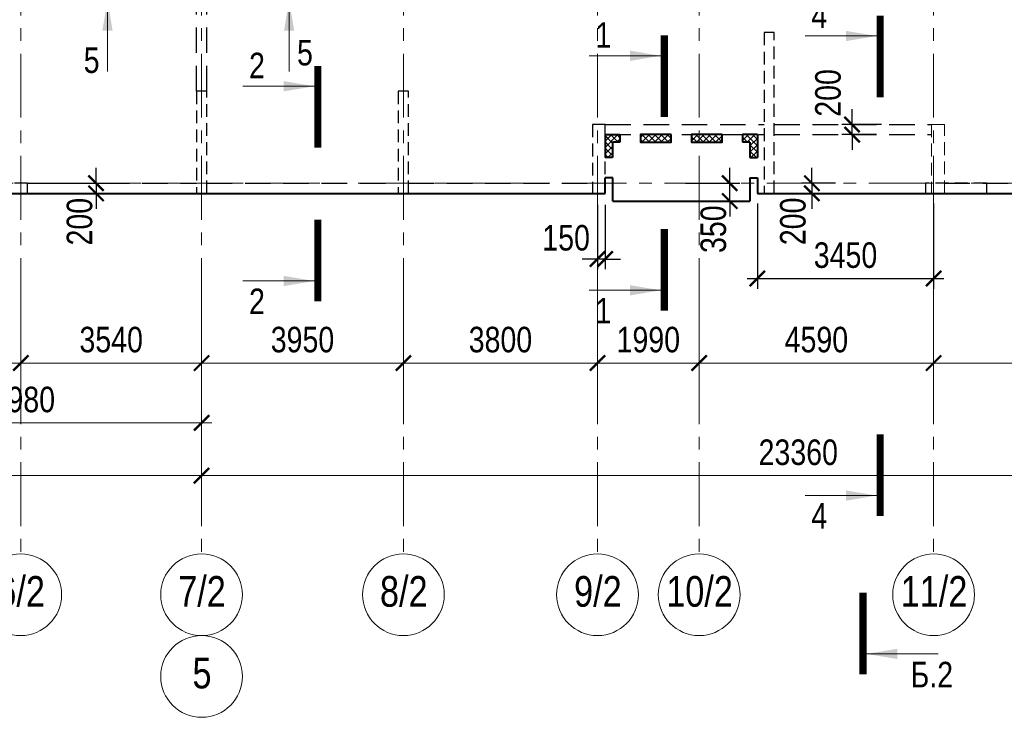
# Model space of a CAD drawing. Header units: inches. Extents: x -8638239 to -8523853, y 3840912 to 4564380.
# Tile 25 of 106: x -8584043 to -8564768, y 4024194 to 4037853. Entities that reach past the tile are written whole.
import ezdxf
from ezdxf.enums import TextEntityAlignment as Align

# ---------------------------------------------------------------- set-up
doc = ezdxf.new("R2010")
doc.units = ezdxf.units.IN
doc.header["$LTSCALE"] = 1000
doc.header["$MEASUREMENT"] = 0
doc.linetypes.add('CENTER', pattern=[2, 1.25, -0.25, 0.25, -0.25])
doc.linetypes.add('HIDDEN', pattern=[0.375, 0.25, -0.125])
for name, color, linetype, lineweight in [('СК-040-С(тены)', 12, 'HIDDEN', 25), ('СК-043-С-ПИЛОНЫ', 5, 'HIDDEN', 25), ('СК-050-П(литы перекрытия)', 3, 'Continuous', 40), ('СК-052-П-БАЛКИ', 1, 'HIDDEN', 30), ('СК-100-О(си)', 7, 'CENTER', 15), ('СК-100-О(си)_имя', 7, 'CENTER', 15), ('СК-110-О-РАЗМЕРЫ', 7, 'Continuous', 15), ('СК-300-Р(азмеры)', 7, 'Continuous', 20), ('СК-400-Т(екст)', 7, 'Continuous', 20), ('СК-500-С(ечения)', 5, 'Continuous', 40), ('СК-600-Ш(триховка)', 250, 'Continuous', 13)]:
    doc.layers.add(name, color=color, linetype=linetype, lineweight=lineweight)
doc.styles.add('ARIAL_annotative', font='arial.ttf', dxfattribs={"width": 0.8, "height": 2.5})
doc.styles.add('RUSS', font='arial.ttf', dxfattribs={"width": 0.8})
doc.dimstyles.new('100-200', dxfattribs={"dimscale": 0, "dimtxt": 500, "dimasz": 300, "dimexe": 200, "dimexo": 200, "dimgap": 200, "dimtad": 1, "dimdec": 0, "dimzin": 0, "dimdsep": 46, "dimtxsty": 'RUSS', "dimblk": 'ARCHTICK', "dimcen": 0.096, "dimdle": 200, "dimclrd": 7, "dimclre": 7, "dimclrt": 256, "dimadec": 0, "dimazin": 0, "dimtfac": 1, "dimtdec": 0, "dimtmove": 2, "dimatfit": 3, "dimldrblk": 'OBLIQUE', "dimfxl": 1, "dimtolj": 1, "dimtzin": 0, "dimarcsym": 0})
pattern_1 = [(45, (-8602652.07, 4034651.85), (-61.87184, 61.87184), []), (135, (-8602652.07, 4034651.85), (-61.87184, -61.87184), [])]

# ---------------------------------------------------------------- blocks, each defined once
blk = doc.blocks.new('_ArchTick')
at = {"color": 0, "linetype": 'ByBlock', "const_width": 0.15}
blk.add_lwpolyline([(-0.5, -0.5), (0.5, 0.5)], dxfattribs=at)
blk = doc.blocks.new('*D326')
at = {"layer": 'Defpoints', "color": 0, "transparency": 16777216}
for p in [(-28730, -2470), (-25290, -2470), (-25290, -3521)]:
    blk.add_point(p, dxfattribs=at)
at = {"layer": 'СК-110-О-РАЗМЕРЫ', "color": 7, "lineweight": -2, "transparency": 16777216}
for p, q in [((-28730, -2670), (-28730, -3721)), ((-25290, -2670), (-25290, -3721)), ((-28930, -3521), (-25090, -3521))]:
    blk.add_line(p, q, dxfattribs=at)
at = {"layer": 'СК-110-О-РАЗМЕРЫ', "color": 7, "lineweight": -2, "transparency": 16777216, "xscale": 300, "yscale": 300, "zscale": 300, "rotation": 180}
blk.add_blockref('_ArchTick', (-28730, -3521), dxfattribs=at)
at = {"layer": 'СК-110-О-РАЗМЕРЫ', "color": 7, "lineweight": -2, "transparency": 16777216, "xscale": 300, "yscale": 300, "zscale": 300}
blk.add_blockref('_ArchTick', (-25290, -3521), dxfattribs=at)
at = {"layer": 'СК-110-О-РАЗМЕРЫ', "transparency": 16777216, "insert": (-27010, -3065), "char_height": 500, "attachment_point": 5, "style": 'RUSS'}
blk.add_mtext('\\A1;3440', dxfattribs=at)
blk = doc.blocks.new('_Oblique')
at = {"color": 0, "linetype": 'ByBlock', "lineweight": -2}
blk.add_line((-0.5, -0.5), (0.5, 0.5), dxfattribs=at)
blk = doc.blocks.new('*D327')
at = {"layer": 'Defpoints', "color": 0, "transparency": 16777216}
for p in [(-25290, -2470), (-21750, -2470), (-25290, -3521)]:
    blk.add_point(p, dxfattribs=at)
at = {"layer": 'СК-110-О-РАЗМЕРЫ', "color": 7, "lineweight": -2, "transparency": 16777216}
for p, q in [((-25290, -2670), (-25290, -3721)), ((-21750, -2670), (-21750, -3721)), ((-21550, -3521), (-25490, -3521))]:
    blk.add_line(p, q, dxfattribs=at)
at = {"layer": 'СК-110-О-РАЗМЕРЫ', "color": 7, "lineweight": -2, "transparency": 16777216, "xscale": 300, "yscale": 300, "zscale": 300, "rotation": 180}
blk.add_blockref('_ArchTick', (-25290, -3521), dxfattribs=at)
at = {"layer": 'СК-110-О-РАЗМЕРЫ', "color": 7, "lineweight": -2, "transparency": 16777216, "xscale": 300, "yscale": 300, "zscale": 300}
blk.add_blockref('_ArchTick', (-21750, -3521), dxfattribs=at)
at = {"layer": 'СК-110-О-РАЗМЕРЫ', "transparency": 16777216, "insert": (-23520, -3065), "char_height": 500, "attachment_point": 5, "style": 'RUSS'}
blk.add_mtext('\\A1;3540', dxfattribs=at)
blk = doc.blocks.new('*D328')
at = {"layer": 'Defpoints', "color": 0, "transparency": 16777216}
for p in [(-28730, -2949), (-21750, -2949), (-21750, -4693)]:
    blk.add_point(p, dxfattribs=at)
at = {"layer": 'СК-300-Р(азмеры)', "color": 7, "lineweight": -2, "transparency": 16777216}
for p, q in [((-28730, -3149), (-28730, -4893)), ((-21750, -3149), (-21750, -4893)), ((-28930, -4693), (-21550, -4693))]:
    blk.add_line(p, q, dxfattribs=at)
at = {"layer": 'СК-300-Р(азмеры)', "color": 7, "lineweight": -2, "transparency": 16777216, "xscale": 300, "yscale": 300, "zscale": 300, "rotation": 180}
blk.add_blockref('_ArchTick', (-28730, -4693), dxfattribs=at)
at = {"layer": 'СК-300-Р(азмеры)', "color": 7, "lineweight": -2, "transparency": 16777216, "xscale": 300, "yscale": 300, "zscale": 300}
blk.add_blockref('_ArchTick', (-21750, -4693), dxfattribs=at)
at = {"layer": 'СК-300-Р(азмеры)', "transparency": 16777216, "insert": (-25240, -4238), "char_height": 500, "attachment_point": 5, "style": 'RUSS'}
blk.add_mtext('\\A1;6980', dxfattribs=at)
blk = doc.blocks.new('*D329')
at = {"layer": 'Defpoints', "color": 0, "transparency": 16777216}
for p in [(-21750, -2470), (-17800, -2470), (-17800, -3521)]:
    blk.add_point(p, dxfattribs=at)
at = {"layer": 'СК-110-О-РАЗМЕРЫ', "color": 7, "lineweight": -2, "transparency": 16777216}
for p, q in [((-21750, -2670), (-21750, -3721)), ((-17800, -2670), (-17800, -3721)), ((-21950, -3521), (-17600, -3521))]:
    blk.add_line(p, q, dxfattribs=at)
at = {"layer": 'СК-110-О-РАЗМЕРЫ', "color": 7, "lineweight": -2, "transparency": 16777216, "xscale": 300, "yscale": 300, "zscale": 300, "rotation": 180}
blk.add_blockref('_ArchTick', (-21750, -3521), dxfattribs=at)
at = {"layer": 'СК-110-О-РАЗМЕРЫ', "color": 7, "lineweight": -2, "transparency": 16777216, "xscale": 300, "yscale": 300, "zscale": 300}
blk.add_blockref('_ArchTick', (-17800, -3521), dxfattribs=at)
at = {"layer": 'СК-110-О-РАЗМЕРЫ', "transparency": 16777216, "insert": (-19775, -3065), "char_height": 500, "attachment_point": 5, "style": 'RUSS'}
blk.add_mtext('\\A1;3950', dxfattribs=at)
blk = doc.blocks.new('*D330')
at = {"layer": 'Defpoints', "color": 0, "transparency": 16777216}
for p in [(-17800, -2470), (-14000, -2470), (-17800, -3521)]:
    blk.add_point(p, dxfattribs=at)
at = {"layer": 'СК-110-О-РАЗМЕРЫ', "color": 7, "lineweight": -2, "transparency": 16777216}
for p, q in [((-17800, -2670), (-17800, -3721)), ((-14000, -2670), (-14000, -3721)), ((-13800, -3521), (-18000, -3521))]:
    blk.add_line(p, q, dxfattribs=at)
at = {"layer": 'СК-110-О-РАЗМЕРЫ', "color": 7, "lineweight": -2, "transparency": 16777216, "xscale": 300, "yscale": 300, "zscale": 300, "rotation": 180}
blk.add_blockref('_ArchTick', (-17800, -3521), dxfattribs=at)
at = {"layer": 'СК-110-О-РАЗМЕРЫ', "color": 7, "lineweight": -2, "transparency": 16777216, "xscale": 300, "yscale": 300, "zscale": 300}
blk.add_blockref('_ArchTick', (-14000, -3521), dxfattribs=at)
at = {"layer": 'СК-110-О-РАЗМЕРЫ', "transparency": 16777216, "insert": (-15900, -3065), "char_height": 500, "attachment_point": 5, "style": 'RUSS'}
blk.add_mtext('\\A1;3800', dxfattribs=at)
blk = doc.blocks.new('*D331')
at = {"layer": 'Defpoints', "color": 0, "transparency": 16777216}
for p in [(-14000, -2470), (-12010, -2470), (-12010, -3521)]:
    blk.add_point(p, dxfattribs=at)
at = {"layer": 'СК-110-О-РАЗМЕРЫ', "color": 7, "lineweight": -2, "transparency": 16777216}
for p, q in [((-14000, -2670), (-14000, -3721)), ((-12010, -2670), (-12010, -3721)), ((-14200, -3521), (-11810, -3521))]:
    blk.add_line(p, q, dxfattribs=at)
at = {"layer": 'СК-110-О-РАЗМЕРЫ', "color": 7, "lineweight": -2, "transparency": 16777216, "xscale": 300, "yscale": 300, "zscale": 300, "rotation": 180}
blk.add_blockref('_ArchTick', (-14000, -3521), dxfattribs=at)
at = {"layer": 'СК-110-О-РАЗМЕРЫ', "color": 7, "lineweight": -2, "transparency": 16777216, "xscale": 300, "yscale": 300, "zscale": 300}
blk.add_blockref('_ArchTick', (-12010, -3521), dxfattribs=at)
at = {"layer": 'СК-110-О-РАЗМЕРЫ', "transparency": 16777216, "insert": (-13005, -3065), "char_height": 500, "attachment_point": 5, "style": 'RUSS'}
blk.add_mtext('\\A1;1990', dxfattribs=at)
blk = doc.blocks.new('*D332')
at = {"layer": 'Defpoints', "color": 0, "transparency": 16777216}
for p in [(-12010, -2470), (-7420, -2470), (-12010, -3521)]:
    blk.add_point(p, dxfattribs=at)
at = {"layer": 'СК-110-О-РАЗМЕРЫ', "color": 7, "lineweight": -2, "transparency": 16777216}
for p, q in [((-12010, -2670), (-12010, -3721)), ((-7420, -2670), (-7420, -3721)), ((-7220, -3521), (-12210, -3521))]:
    blk.add_line(p, q, dxfattribs=at)
at = {"layer": 'СК-110-О-РАЗМЕРЫ', "color": 7, "lineweight": -2, "transparency": 16777216, "xscale": 300, "yscale": 300, "zscale": 300, "rotation": 180}
blk.add_blockref('_ArchTick', (-12010, -3521), dxfattribs=at)
at = {"layer": 'СК-110-О-РАЗМЕРЫ', "color": 7, "lineweight": -2, "transparency": 16777216, "xscale": 300, "yscale": 300, "zscale": 300}
blk.add_blockref('_ArchTick', (-7420, -3521), dxfattribs=at)
at = {"layer": 'СК-110-О-РАЗМЕРЫ', "transparency": 16777216, "insert": (-9715, -3065), "char_height": 500, "attachment_point": 5, "style": 'RUSS'}
blk.add_mtext('\\A1;4590', dxfattribs=at)
blk = doc.blocks.new('*D333')
at = {"layer": 'Defpoints', "color": 0, "transparency": 16777216}
for p in [(-7420, -2470), (-3130, -2470), (-3130, -3521)]:
    blk.add_point(p, dxfattribs=at)
at = {"layer": 'СК-110-О-РАЗМЕРЫ', "color": 7, "lineweight": -2, "transparency": 16777216}
for p, q in [((-7420, -2670), (-7420, -3721)), ((-3130, -2670), (-3130, -3721)), ((-7620, -3521), (-2930, -3521))]:
    blk.add_line(p, q, dxfattribs=at)
at = {"layer": 'СК-110-О-РАЗМЕРЫ', "color": 7, "lineweight": -2, "transparency": 16777216, "xscale": 300, "yscale": 300, "zscale": 300, "rotation": 180}
blk.add_blockref('_ArchTick', (-7420, -3521), dxfattribs=at)
at = {"layer": 'СК-110-О-РАЗМЕРЫ', "color": 7, "lineweight": -2, "transparency": 16777216, "xscale": 300, "yscale": 300, "zscale": 300}
blk.add_blockref('_ArchTick', (-3130, -3521), dxfattribs=at)
at = {"layer": 'СК-110-О-РАЗМЕРЫ', "transparency": 16777216, "insert": (-5275, -3065), "char_height": 500, "attachment_point": 5, "style": 'RUSS'}
blk.add_mtext('\\A1;4290', dxfattribs=at)
blk = doc.blocks.new('*D320')
at = {"layer": 'Defpoints', "color": 0, "transparency": 16777216}
for p in [(-43920, -3521), (-21750, -3521), (-21750, -5726)]:
    blk.add_point(p, dxfattribs=at)
at = {"layer": 'СК-110-О-РАЗМЕРЫ', "color": 7, "lineweight": -2, "transparency": 16777216}
for p, q in [((-43920, -3721), (-43920, -5926)), ((-21750, -3721), (-21750, -5926)), ((-44120, -5726), (-21550, -5726))]:
    blk.add_line(p, q, dxfattribs=at)
at = {"layer": 'СК-110-О-РАЗМЕРЫ', "color": 7, "lineweight": -2, "transparency": 16777216, "xscale": 300, "yscale": 300, "zscale": 300, "rotation": 180}
blk.add_blockref('_ArchTick', (-43920, -5726), dxfattribs=at)
at = {"layer": 'СК-110-О-РАЗМЕРЫ', "color": 7, "lineweight": -2, "transparency": 16777216, "xscale": 300, "yscale": 300, "zscale": 300}
blk.add_blockref('_ArchTick', (-21750, -5726), dxfattribs=at)
at = {"layer": 'СК-110-О-РАЗМЕРЫ', "transparency": 16777216, "insert": (-32835, -5271), "char_height": 500, "attachment_point": 5, "style": 'RUSS'}
blk.add_mtext('\\A1;22170', dxfattribs=at)
blk = doc.blocks.new('*D321')
at = {"layer": 'Defpoints', "color": 0, "transparency": 16777216}
for p in [(-21750, -3521), (1610, -3521), (-21750, -5726)]:
    blk.add_point(p, dxfattribs=at)
at = {"layer": 'СК-110-О-РАЗМЕРЫ', "color": 7, "lineweight": -2, "transparency": 16777216}
for p, q in [((-21750, -3721), (-21750, -5926)), ((1610, -3721), (1610, -5926)), ((1810, -5726), (-21950, -5726))]:
    blk.add_line(p, q, dxfattribs=at)
at = {"layer": 'СК-110-О-РАЗМЕРЫ', "color": 7, "lineweight": -2, "transparency": 16777216, "xscale": 300, "yscale": 300, "zscale": 300, "rotation": 180}
blk.add_blockref('_ArchTick', (-21750, -5726), dxfattribs=at)
at = {"layer": 'СК-110-О-РАЗМЕРЫ', "color": 7, "lineweight": -2, "transparency": 16777216, "xscale": 300, "yscale": 300, "zscale": 300}
blk.add_blockref('_ArchTick', (1610, -5726), dxfattribs=at)
at = {"layer": 'СК-110-О-РАЗМЕРЫ', "transparency": 16777216, "insert": (-10070, -5271), "char_height": 500, "attachment_point": 5, "style": 'RUSS'}
blk.add_mtext('\\A1;23360', dxfattribs=at)
blk = doc.blocks.new('Сечение')
at = {"layer": 'СК-500-С(ечения)', "linetype": 'Continuous', "lineweight": 15, "ltscale": 100}
blk.add_line((-200, -35), (-200, -735), dxfattribs=at)
at = {"layer": 'СК-500-С(ечения)', "linetype": 'Continuous', "ltscale": 100, "const_width": 70}
blk.add_lwpolyline([(-400, 0), (400, 0)], dxfattribs=at)
at = {"layer": 'СК-500-С(ечения)', "linetype": 'Continuous', "ltscale": 100}
blk.add_solid([(-200, -35), (-250.3, -335.5), (-149.7, -335.5)], dxfattribs=at)
blk = doc.blocks.new('*U22')
at = {"layer": 'СК-400-Т(екст)', "ltscale": 100, "yscale": 0.01, "zscale": 0.01, "rotation": 89.99999999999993}
for p, xscale in [((0, -4), -0.01), ((0, -19.063), 0.01)]:
    blk.add_blockref('Сечение', p, dxfattribs=dict(at, xscale=xscale))
at = {"layer": 'СК-500-С(ечения)', "color": 0, "ltscale": 100, "style": 'ARIAL_annotative', "width": 0.8}
blk.add_attdef('НОМЕР_СЕЧЕНИЯ_1_1(НОМЕР_ЛИСТА)', text='', height=2.5, rotation=180, dxfattribs=at).set_placement((6.74, -1.226), align=Align.RIGHT)
blk.add_attdef('НОМЕР_СЕЧЕНИЯ_2_1(НОМЕР_ЛИСТА)', text='', height=2.5, rotation=180, dxfattribs=at).set_placement((6.74, -21.096), align=Align.BOTTOM_LEFT)
blk = doc.blocks.new('*U614')
at = {"layer": 'СК-400-Т(екст)', "ltscale": 100, "yscale": 0.01, "zscale": 0.01, "rotation": 89.99999999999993}
for p, xscale in [((0, -4), -0.01), ((0, -22.957), 0.01)]:
    blk.add_blockref('Сечение', p, dxfattribs=dict(at, xscale=xscale))
at = {"layer": 'СК-500-С(ечения)', "color": 0, "ltscale": 100, "style": 'ARIAL_annotative', "width": 0.8}
blk.add_attdef('НОМЕР_СЕЧЕНИЯ_1_1(НОМЕР_ЛИСТА)', text='', height=2.5, rotation=180, dxfattribs=at).set_placement((6.74, -1.226), align=Align.RIGHT)
blk.add_attdef('НОМЕР_СЕЧЕНИЯ_2_1(НОМЕР_ЛИСТА)', text='', height=2.5, rotation=180, dxfattribs=at).set_placement((6.74, -24.991), align=Align.BOTTOM_LEFT)
blk = doc.blocks.new('*U658')
at = {"layer": 'СК-400-Т(екст)', "ltscale": 100, "yscale": 0.01, "zscale": 0.01, "rotation": 89.99999999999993}
for p, xscale in [((0, -4), -0.01), ((0, -44.991), 0.01)]:
    blk.add_blockref('Сечение', p, dxfattribs=dict(at, xscale=xscale))
at = {"layer": 'СК-500-С(ечения)', "color": 0, "ltscale": 100, "style": 'ARIAL_annotative', "width": 0.8}
blk.add_attdef('НОМЕР_СЕЧЕНИЯ_1_1(НОМЕР_ЛИСТА)', text='', height=2.5, rotation=180, dxfattribs=at).set_placement((6.74, -1.226), align=Align.RIGHT)
blk.add_attdef('НОМЕР_СЕЧЕНИЯ_2_1(НОМЕР_ЛИСТА)', text='', height=2.5, rotation=180, dxfattribs=at).set_placement((6.74, -47.025), align=Align.BOTTOM_LEFT)
blk = doc.blocks.new('*U197')
at = {"layer": 'СК-400-Т(екст)', "ltscale": 100, "yscale": 0.01, "zscale": 0.01}
for p, xscale, rotation in [((0, -4), 0.01, 270.0000000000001), ((0, -17.777), -0.01, 270)]:
    blk.add_blockref('Сечение', p, dxfattribs=dict(at, xscale=xscale, rotation=rotation))
at = {"layer": 'СК-500-С(ечения)', "color": 0, "ltscale": 100, "style": 'ARIAL_annotative', "width": 0.8}
blk.add_attdef('НОМЕР_СЕЧЕНИЯ_1_1(НОМЕР_ЛИСТА)', text='', height=2.5, rotation=270, dxfattribs=at).set_placement((-6.74, -1.226), align=Align.RIGHT)
blk.add_attdef('НОМЕР_СЕЧЕНИЯ_2_1(НОМЕР_ЛИСТА)', text='', height=2.5, rotation=270, dxfattribs=at).set_placement((-7.48, -20.551), align=Align.BOTTOM_LEFT)
blk = doc.blocks.new('A$Cc2edbf5f_20эт')
at = {"layer": 'СК-040-С(тены)'}
blk.add_lwpolyline([(33180, 2950), (33180, -199), (33380, -199), (33380, 2950), (33180, 2950)], dxfattribs=at)
for points in [[(18760, 0), (17560, 0), (17560, -200), (18760, -200)], [(36340, -199), (37540, -199), (37540, 1), (36340, 1)]]:
    blk.add_lwpolyline(points, close=True, dxfattribs=at)
at = {"layer": 'СК-043-С-ПИЛОНЫ'}
for points in [[(22070, 1800), (22070, -200), (22270, -200), (22270, 1800), (22070, 1800)], [(26020, 1800), (26020, -200), (26220, -200), (26220, 1800), (26020, 1800)], [(29820, 1150), (29820, -200), (30070, -200), (30070, 1150), (29820, 1150)]]:
    blk.add_lwpolyline(points, dxfattribs=at)
blk = doc.blocks.new('A$Cb27279a9')
at = {"layer": 'СК-050-П(литы перекрытия)'}
blk.add_blockref('A$Cc2edbf5f_20эт', (0, -17600), dxfattribs=at)
blk = doc.blocks.new('*D620')
at = {"layer": 'Defpoints', "color": 0, "transparency": 16777216}
for p in [(-8567876, 4034652), (-8568536, 4034452), (-8567876, 4034452)]:
    blk.add_point(p, dxfattribs=at)
at = {"layer": 'СК-110-О-РАЗМЕРЫ', "color": 7, "lineweight": -2, "transparency": 16777216}
for p, q in [((-8568536, 4034652), (-8568536, 4034952)), ((-8568076, 4034652), (-8568736, 4034652)), ((-8568536, 4034652), (-8568536, 4034452)), ((-8568076, 4034452), (-8568736, 4034452)), ((-8568536, 4034452), (-8568536, 4034152))]:
    blk.add_line(p, q, dxfattribs=at)
at = {"layer": 'СК-110-О-РАЗМЕРЫ', "color": 7, "lineweight": -2, "transparency": 16777216, "xscale": 300, "yscale": 300, "zscale": 300}
for p, rotation in [((-8568536, 4034652), 270), ((-8568536, 4034452), 90)]:
    blk.add_blockref('_ArchTick', p, dxfattribs=dict(at, rotation=rotation))
at = {"layer": 'СК-110-О-РАЗМЕРЫ', "transparency": 16777216, "insert": (-8568905, 4033904), "char_height": 500, "attachment_point": 5, "rotation": 90, "style": 'RUSS'}
blk.add_mtext('\\A1;200', dxfattribs=at)
blk = doc.blocks.new('*D621')
at = {"layer": 'Defpoints', "color": 0, "transparency": 16777216}
for p in [(-8583770, 4034652), (-8583770, 4034452), (-8582547, 4034452)]:
    blk.add_point(p, dxfattribs=at)
at = {"layer": 'СК-110-О-РАЗМЕРЫ', "color": 7, "lineweight": -2, "transparency": 16777216}
for p, q in [((-8582547, 4034652), (-8582547, 4034952)), ((-8583570, 4034652), (-8582347, 4034652)), ((-8582547, 4034652), (-8582547, 4034452)), ((-8583570, 4034452), (-8582347, 4034452)), ((-8582547, 4034452), (-8582547, 4034152))]:
    blk.add_line(p, q, dxfattribs=at)
at = {"layer": 'СК-110-О-РАЗМЕРЫ', "color": 7, "lineweight": -2, "transparency": 16777216, "xscale": 300, "yscale": 300, "zscale": 300}
for p, rotation in [((-8582547, 4034652), 270), ((-8582547, 4034452), 90)]:
    blk.add_blockref('_ArchTick', p, dxfattribs=dict(at, rotation=rotation))
at = {"layer": 'СК-110-О-РАЗМЕРЫ', "transparency": 16777216, "insert": (-8582869, 4033898), "char_height": 500, "attachment_point": 5, "rotation": 90, "style": 'RUSS'}
blk.add_mtext('\\A1;200', dxfattribs=at)
blk = doc.blocks.new('*D646')
at = {"layer": 'Defpoints', "color": 0, "transparency": 16777216}
for p in [(-8572732, 4034430), (-8572582, 4034430), (-8572732, 4033166)]:
    blk.add_point(p, dxfattribs=at)
at = {"layer": 'СК-110-О-РАЗМЕРЫ', "color": 7, "lineweight": -2, "transparency": 16777216}
for p, q in [((-8572732, 4034230), (-8572732, 4032966)), ((-8572582, 4034230), (-8572582, 4032966)), ((-8572732, 4033166), (-8573032, 4033166)), ((-8572582, 4033166), (-8572732, 4033166)), ((-8572582, 4033166), (-8572282, 4033166))]:
    blk.add_line(p, q, dxfattribs=at)
at = {"layer": 'СК-110-О-РАЗМЕРЫ', "color": 7, "lineweight": -2, "transparency": 16777216, "xscale": 300, "yscale": 300, "zscale": 300}
blk.add_blockref('_ArchTick', (-8572732, 4033166), dxfattribs=at)
at = {"layer": 'СК-110-О-РАЗМЕРЫ', "color": 7, "lineweight": -2, "transparency": 16777216, "xscale": 300, "yscale": 300, "zscale": 300, "rotation": 180}
blk.add_blockref('_ArchTick', (-8572582, 4033166), dxfattribs=at)
at = {"layer": 'СК-110-О-РАЗМЕРЫ', "transparency": 16777216, "insert": (-8573346, 4033580), "char_height": 500, "attachment_point": 5, "style": 'RUSS'}
blk.add_mtext('\\A1;150', dxfattribs=at)
blk = doc.blocks.new('*D647')
at = {"layer": 'Defpoints', "color": 0, "transparency": 16777216}
for p in [(-8571210, 4034652), (-8570144, 4034652), (-8571210, 4034302)]:
    blk.add_point(p, dxfattribs=at)
at = {"layer": 'СК-110-О-РАЗМЕРЫ', "color": 7, "lineweight": -2, "transparency": 16777216}
for p, q in [((-8570144, 4034652), (-8570144, 4034952)), ((-8571010, 4034652), (-8569944, 4034652)), ((-8570144, 4034302), (-8570144, 4034652)), ((-8571010, 4034302), (-8569944, 4034302)), ((-8570144, 4034302), (-8570144, 4034002))]:
    blk.add_line(p, q, dxfattribs=at)
at = {"layer": 'СК-110-О-РАЗМЕРЫ', "color": 7, "lineweight": -2, "transparency": 16777216, "xscale": 300, "yscale": 300, "zscale": 300}
for p, rotation in [((-8570144, 4034652), 270), ((-8570144, 4034302), 90)]:
    blk.add_blockref('_ArchTick', p, dxfattribs=dict(at, rotation=rotation))
at = {"layer": 'СК-110-О-РАЗМЕРЫ', "transparency": 16777216, "insert": (-8570462, 4033751), "char_height": 500, "attachment_point": 5, "rotation": 90, "style": 'RUSS'}
blk.add_mtext('\\A1;350', dxfattribs=at)
blk = doc.blocks.new('*D657')
at = {"layer": 'Defpoints', "color": 0, "transparency": 16777216}
for p in [(-8569602, 4034452), (-8566152, 4034452), (-8566152, 4032785)]:
    blk.add_point(p, dxfattribs=at)
at = {"layer": 'СК-110-О-РАЗМЕРЫ', "color": 7, "lineweight": -2, "transparency": 16777216}
for p, q in [((-8569602, 4034252), (-8569602, 4032585)), ((-8566152, 4034252), (-8566152, 4032585)), ((-8569802, 4032785), (-8565952, 4032785))]:
    blk.add_line(p, q, dxfattribs=at)
at = {"layer": 'СК-110-О-РАЗМЕРЫ', "color": 7, "lineweight": -2, "transparency": 16777216, "xscale": 300, "yscale": 300, "zscale": 300, "rotation": 180}
blk.add_blockref('_ArchTick', (-8569602, 4032785), dxfattribs=at)
at = {"layer": 'СК-110-О-РАЗМЕРЫ', "color": 7, "lineweight": -2, "transparency": 16777216, "xscale": 300, "yscale": 300, "zscale": 300}
blk.add_blockref('_ArchTick', (-8566152, 4032785), dxfattribs=at)
at = {"layer": 'СК-110-О-РАЗМЕРЫ', "transparency": 16777216, "insert": (-8567877, 4033240), "char_height": 500, "attachment_point": 5, "style": 'RUSS'}
blk.add_mtext('\\A1;3450', dxfattribs=at)
blk = doc.blocks.new('*D690')
at = {"layer": 'Defpoints', "color": 0, "transparency": 16777216}
for p in [(-8567749, 4035802), (-8566974, 4035802), (-8567073, 4035602)]:
    blk.add_point(p, dxfattribs=at)
at = {"layer": 'СК-110-О-РАЗМЕРЫ', "color": 7, "lineweight": -2, "transparency": 16777216}
for p, q in [((-8567749, 4035802), (-8567749, 4036102)), ((-8567174, 4035802), (-8567949, 4035802)), ((-8567749, 4035602), (-8567749, 4035802)), ((-8567273, 4035602), (-8567949, 4035602)), ((-8567749, 4035602), (-8567749, 4035302))]:
    blk.add_line(p, q, dxfattribs=at)
at = {"layer": 'СК-110-О-РАЗМЕРЫ', "color": 7, "lineweight": -2, "transparency": 16777216, "xscale": 300, "yscale": 300, "zscale": 300}
for p, rotation in [((-8567749, 4035802), 270), ((-8567749, 4035602), 90)]:
    blk.add_blockref('_ArchTick', p, dxfattribs=dict(at, rotation=rotation))
at = {"layer": 'СК-110-О-РАЗМЕРЫ', "transparency": 16777216, "insert": (-8568218, 4036419), "char_height": 500, "attachment_point": 5, "rotation": 90, "style": 'RUSS'}
blk.add_mtext('\\A1;200', dxfattribs=at)
blk = doc.blocks.new('*U727')
at = {"layer": 'СК-400-Т(екст)', "ltscale": 100, "xscale": -0.01, "yscale": 0.01, "zscale": 0.01, "rotation": 89.99999999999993}
blk.add_blockref('Сечение', (0, -4), dxfattribs=at)
at = {"layer": 'СК-500-С(ечения)', "color": 0, "ltscale": 100, "style": 'ARIAL_annotative', "width": 0.8}
blk.add_attdef('НОМЕР_СЕЧЕНИЯ_1_1(НОМЕР_ЛИСТА)', text='', height=2.5, rotation=180, dxfattribs=at).set_placement((6.74, -1.226), align=Align.RIGHT)
blk.add_attdef('НОМЕР_СЕЧЕНИЯ_2_1(НОМЕР_ЛИСТА)', text='', height=2.5, rotation=180, dxfattribs=at).set_placement((6.74, -156.005), align=Align.BOTTOM_LEFT)
blk = doc.blocks.new('оси')
at = {"layer": 'СК-100-О(си)'}
for p, q in [((-25290.2, 18534.9), (-25290.2, -7257.5)), ((-21750, 18534.9), (-21750, -7257.5)), ((-17800, 18534.9), (-17800, -7257.5)), ((-14000, 18534.9), (-14000, -7257.5)), ((-12010, 18534.9), (-12010, -7257.5)), ((-7420, 18534.9), (-7420, -7257.5)), ((-46685.3, 0), (5846.2, 0))]:
    blk.add_line(p, q, dxfattribs=at)
at = {"layer": 'СК-100-О(си)', "linetype": 'Continuous'}
for centre in [(-25290.2, -8057.5), (-21750, -8057.5), (-17800, -8057.5), (-14000, -8057.5), (-12010, -8057.5), (-7420, -8057.5), (-21750, -9657.5)]:
    blk.add_circle(centre, 800, dxfattribs=at)
at = {"layer": 'СК-100-О(си)_имя', "style": 'RUSS', "width": 0.8}
for s, p in [('6/2', (-25282.4, -7991.8)), ('7/2', (-21742.2, -7991.8)), ('8/2', (-17792.2, -7991.8)), ('9/2', (-13992.2, -7991.8)), ('10/2', (-12002.2, -7991.8)), ('11/2', (-7412.2, -7991.8)), ('5', (-21742.2, -9591.8))]:
    blk.add_text(s, height=600, dxfattribs=at).set_placement(p, align=Align.MIDDLE_CENTER)
at = {"layer": 'СК-110-О-РАЗМЕРЫ'}
for base, p1, p2, picture, middle in [((-25290.2, -3520.6), (-28729.8, -2469.7), (-25290.2, -2469.7), '*D326', (-27010, -3065.1)), ((-17800, -3520.6), (-21750, -2469.7), (-17800, -2469.7), '*D329', (-19775, -3065.1)), ((-12010, -3520.6), (-14000, -2469.7), (-12010, -2469.7), '*D331', (-13005, -3065.3)), ((-3130, -3520.6), (-7420, -2469.7), (-3130, -2469.7), '*D333', (-5275, -3065.3)), ((-21750, -5726.1), (-43920.2, -3520.6), (-21750, -3520.6), '*D320', (-32835.1, -5270.8))]:
    dim = blk.add_linear_dim(base=base, p1=p1, p2=p2, dimstyle='100-200', override={"dimscale": 1}, dxfattribs=at)
    dim.commit()
    dim.dimension.update_dxf_attribs({"geometry": picture, "text_midpoint": middle})
for base, p1, p2, picture, middle in [((-25290.2, -3520.6), (-21750, -2469.7), (-25290.2, -2469.7), '*D327', (-23520.1, -3065.1)), ((-17800, -3520.6), (-14000, -2469.7), (-17800, -2469.7), '*D330', (-15900, -3065.1)), ((-12010, -3520.6), (-7420, -2469.7), (-12010, -2469.7), '*D332', (-9715, -3065.3)), ((-21750, -5726.1), (1610, -3520.6), (-21750, -3520.6), '*D321', (-10070, -5270.7))]:
    dim = blk.add_linear_dim(base=base, p1=p1, p2=p2, angle=180, dimstyle='100-200', override={"dimscale": 1}, dxfattribs=at)
    dim.commit()
    dim.dimension.update_dxf_attribs({"geometry": picture, "text_midpoint": middle})
at = {"layer": 'СК-300-Р(азмеры)'}
dim = blk.add_linear_dim(base=(-21750, -4693), p1=(-28729.8, -2949.5), p2=(-21750, -2949.5), dimstyle='100-200', override={"dimscale": 1}, dxfattribs=at)
dim.commit()
dim.dimension.update_dxf_attribs({"geometry": '*D328', "text_midpoint": (-25239.9, -4237.7)})
blk = doc.blocks.new('A$C858fb3ef')
at = {"layer": 'СК-300-Р(азмеры)'}
blk.add_blockref('оси', (0, 0), dxfattribs=at)
blk = doc.blocks.new('A$C573b34c5')
blk.add_blockref('A$C858fb3ef', (0, 0))

msp = doc.modelspace()

# ---------------------------------------------------------------- hatches: boundary and pattern name
at = {"layer": 'СК-600-Ш(триховка)'}
h = msp.add_hatch(dxfattribs=at)
h.set_pattern_fill('ANSI37', color=256, scale=700)
h.set_pattern_definition([(45, (22090.17, -504255.936), (-61.87184335, 61.87184335), []), (135, (22090.17, -504255.936), (-61.87184335, -61.87184335), [])])
edge = h.paths.add_edge_path()
edge.add_line((-8572437.1, 4035452.1), (-8572292.1, 4035452.1))
edge.add_arc((-8571480.9, 4035488.4), 812, 171.96544, 182.5595, ccw=False)
edge.add_line((-8572284.9, 4035601.9), (-8572582, 4035601.8))
edge.add_line((-8572582, 4035601.8), (-8572582, 4035156.2))
edge.add_line((-8572582, 4035156.2), (-8572437.1, 4035156.2))
edge.add_line((-8572437.1, 4035156.2), (-8572437.1, 4035452.1))
edge = h.paths.add_edge_path()
edge.add_line((-8572292.1, 4035601.9), (-8572284.9, 4035601.9))
edge.add_arc((-8571480.9, 4035488.4), 812, 171.96544, 182.5595)
edge.add_line((-8572292.1, 4035452.1), (-8572292.1, 4035452.1))
edge.add_line((-8572292.1, 4035452.1), (-8572292.1, 4035601.9))
h = msp.add_hatch(dxfattribs=at)
h.set_pattern_fill('ANSI37', color=256, scale=700)
h.set_pattern_definition([(45, (21840.13, -504255.94), (-61.87184335, 61.87184335), []), (135, (21840.13, -504255.94), (-61.87184335, -61.87184335), [])])
h.paths.add_polyline_path([(-8571292.1, 4035601.9), (-8571892.1, 4035601.9), (-8571892.1, 4035452), (-8571292.1, 4035452)])
h = msp.add_hatch(dxfattribs=at)
h.set_pattern_fill('ANSI37', color=256, scale=700)
h.set_pattern_definition(pattern_1)
h.paths.add_polyline_path([(-8570292.1, 4035602), (-8570741.8, 4035601.9), (-8570741.8, 4035452), (-8570292.1, 4035452)])
h.paths.add_polyline_path([(-8570741.8, 4035601.9), (-8570892.1, 4035601.9), (-8570892.1, 4035452), (-8570741.8, 4035452)])
h = msp.add_hatch(dxfattribs=at)
h.set_pattern_fill('ANSI37', color=256, scale=700)
h.set_pattern_definition(pattern_1)
h.paths.add_polyline_path([(-8569601.9, 4035602), (-8569892.1, 4035602), (-8569892.1, 4035452), (-8569746.8, 4035452), (-8569746.8, 4035156.1), (-8569601.9, 4035156.1)])

# ---------------------------------------------------------------- linework, layer by layer
at = {"layer": 'СК-043-С-ПИЛОНЫ', "color": 1, "linetype": 'HIDDEN', "lineweight": 20}
msp.add_lwpolyline([(-8566191.9, 4034452.2), (-8565941.9, 4034452.2), (-8565941.9, 4035802.2), (-8566191.9, 4035802.2)], close=True, dxfattribs=at)
at = {"layer": 'СК-050-П(литы перекрытия)'}
for p, q in [((-8572582, 4035602.1), (-8572292.1, 4035602.1)), ((-8572582, 4035601.8), (-8572582, 4035156.2)), ((-8572292.1, 4035452.1), (-8572437.1, 4035452.1)), ((-8572437.1, 4035452.1), (-8572437.1, 4035156.2)), ((-8572292.1, 4035602.1), (-8572292.1, 4035452.1)), ((-8569601.9, 4035602), (-8569892.1, 4035602)), ((-8569892.1, 4035602), (-8569892.1, 4035452)), ((-8569746.8, 4035452), (-8569892.1, 4035452)), ((-8569746.8, 4035452), (-8569746.8, 4035156.1)), ((-8569601.9, 4035602), (-8569601.9, 4035156.1)), ((-8572437.1, 4035156.2), (-8572582, 4035156.2)), ((-8569746.8, 4035156.1), (-8569601.9, 4035156.1)), ((-8572432, 4034756.2), (-8572582, 4034756.2)), ((-8572582, 4034451.9), (-8572582, 4034756.2)), ((-8572432, 4034302), (-8572432, 4034756.2)), ((-8569751.9, 4034756.1), (-8569601.9, 4034756.1)), ((-8569751.9, 4034756.1), (-8569751.9, 4034302)), ((-8569601.9, 4034756.1), (-8569601.9, 4034451.9)), ((-8602652.1, 4034451.6), (-8572582, 4034451.9)), ((-8572432, 4034302), (-8569751.9, 4034302)), ((-8569601.9, 4034451.9), (-8561951.8, 4034452))]:
    msp.add_line(p, q, dxfattribs=at)
for points in [[(-8571292.1, 4035602), (-8571892.1, 4035602), (-8571892.1, 4035452), (-8571292.1, 4035452)], [(-8570292.1, 4035602), (-8570892.1, 4035602), (-8570892.1, 4035452), (-8570292.1, 4035452)]]:
    msp.add_lwpolyline(points, close=True, dxfattribs=at)
at = {"layer": 'СК-052-П-БАЛКИ', "ltscale": 2}
for p, q in [((-8580582, 4036451.7), (-8580582, 4039637.1)), ((-8580382, 4036451.7), (-8580382, 4039637.1)), ((-8572582, 4035801.8), (-8569471.9, 4035801.8)), ((-8569271.9, 4035801.8), (-8566191.9, 4035801.8)), ((-8572582, 4035601.8), (-8569471.9, 4035602)), ((-8569271.9, 4035602), (-8566191.9, 4035602.2)), ((-8583892.1, 4034651.7), (-8580581.9, 4034651.8)), ((-8580381.9, 4034651.8), (-8576631.9, 4034651.8)), ((-8576431.9, 4034651.8), (-8572832, 4034651.9)), ((-8565941.9, 4034651.9), (-8562151.8, 4034652))]:
    msp.add_line(p, q, dxfattribs=at)

# ---------------------------------------------------------------- block references
at = {"layer": 'СК-050-П(литы перекрытия)'}
msp.add_blockref('A$Cb27279a9', (-8602652.1, 4052251.7), dxfattribs=at)
at = {"layer": 'СК-300-Р(азмеры)'}
msp.add_blockref('A$C573b34c5', (-8558731.8, 4034651.5), dxfattribs=at)
at = {"layer": 'СК-500-С(ечения)'}
ref = msp.add_blockref('*U727', (-8567535.3, 4025035.2), dxfattribs=dict(at, xscale=-200, yscale=200, zscale=200, rotation=180))
ref.add_attrib('НОМЕР_СЕЧЕНИЯ_1_1(НОМЕР_ЛИСТА)', 'Б.2', dxfattribs={"color": 0, "ltscale": 100, "height": 500, "style": 'ARIAL_annotative', "width": 0.8}).set_placement((-8566187.3, 4025280.5), align=Align.TOP_CENTER)
ref = msp.add_blockref('*U197', (-8578368.5, 4038308.1), dxfattribs=dict(at, xscale=-200, yscale=200, zscale=200, rotation=270.0000614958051))
ref.add_attrib('НОМЕР_СЕЧЕНИЯ_2_1(НОМЕР_ЛИСТА)', '5', dxfattribs={"color": 0, "ltscale": 100, "height": 500, "style": 'ARIAL_annotative', "width": 0.8}).set_placement((-8582478.7, 4037310.1), align=Align.TOP_RIGHT)
ref.add_attrib('НОМЕР_СЕЧЕНИЯ_1_1(НОМЕР_ЛИСТА)', '5', dxfattribs={"color": 0, "ltscale": 100, "height": 500, "style": 'ARIAL_annotative', "width": 0.8}).set_placement((-8578613.8, 4037458.1), align=Align.TOP_LEFT)
ref = msp.add_blockref('*U658', (-8567197.8, 4028135.5), dxfattribs=dict(at, xscale=200, yscale=200, zscale=200, rotation=180))
ref.add_attrib('НОМЕР_СЕЧЕНИЯ_2_1(НОМЕР_ЛИСТА)', '4', dxfattribs={"color": 0, "ltscale": 100, "height": 500, "rotation": 360, "style": 'ARIAL_annotative', "width": 0.8}).set_placement((-8568545.7, 4037540.4), align=Align.BOTTOM_LEFT)
ref.add_attrib('НОМЕР_СЕЧЕНИЯ_1_1(НОМЕР_ЛИСТА)', '4', dxfattribs={"color": 0, "ltscale": 100, "height": 500, "rotation": 360, "style": 'ARIAL_annotative', "width": 0.8}).set_placement((-8568235, 4027887.6), align=Align.RIGHT)
ref = msp.add_blockref('*U614', (-8571424.8, 4032154.8), dxfattribs=dict(at, xscale=200, yscale=200, zscale=200, rotation=180))
ref.add_attrib('НОМЕР_СЕЧЕНИЯ_2_1(НОМЕР_ЛИСТА)', '1', dxfattribs={"color": 0, "ltscale": 100, "height": 500, "rotation": 360, "style": 'ARIAL_annotative', "width": 0.8}).set_placement((-8572772.8, 4037152.9), align=Align.BOTTOM_LEFT)
ref.add_attrib('НОМЕР_СЕЧЕНИЯ_1_1(НОМЕР_ЛИСТА)', '1', dxfattribs={"color": 0, "ltscale": 100, "height": 500, "rotation": 360, "style": 'ARIAL_annotative', "width": 0.8}).set_placement((-8572462, 4031906.9), align=Align.RIGHT)
ref = msp.add_blockref('*U22', (-8578204.7, 4032336.8), dxfattribs=dict(at, xscale=200, yscale=200, zscale=200, rotation=180))
ref.add_attrib('НОМЕР_СЕЧЕНИЯ_2_1(НОМЕР_ЛИСТА)', '2', dxfattribs={"color": 0, "ltscale": 100, "height": 500, "rotation": 360, "style": 'ARIAL_annotative', "width": 0.8}).set_placement((-8579552.7, 4036556), align=Align.BOTTOM_LEFT)
ref.add_attrib('НОМЕР_СЕЧЕНИЯ_1_1(НОМЕР_ЛИСТА)', '2', dxfattribs={"color": 0, "ltscale": 100, "height": 500, "rotation": 360, "style": 'ARIAL_annotative', "width": 0.8}).set_placement((-8579241.9, 4032088.9), align=Align.RIGHT)

# ---------------------------------------------------------------- dimensions: what is measured, and where the dimension line sits
at = {"layer": 'СК-110-О-РАЗМЕРЫ'}
for base, p1, p2, picture, middle in [((-8567749.3, 4035802.2), (-8567073.4, 4035602.2), (-8566973.9, 4035802.2), '*D690', (-8568218, 4036418.6)), ((-8582547.3, 4034451.8), (-8583770, 4034651.8), (-8583770, 4034451.8), '*D621', (-8582868.5, 4033898.1)), ((-8570144.0404, 4034651.5357), (-8571210.4216, 4034301.9906), (-8571210.4216, 4034651.5357), '*D647', (-8570462.2943, 4033750.9547)), ((-8568535.7, 4034451.9), (-8567875.6, 4034651.9), (-8567875.6, 4034451.9), '*D620', (-8568905.2, 4033903.8))]:
    dim = msp.add_linear_dim(base=base, p1=p1, p2=p2, angle=90, dimstyle='100-200', override={"dimscale": 1}, dxfattribs=at)
    dim.commit()
    dim.dimension.update_dxf_attribs({"geometry": picture, "text_midpoint": middle, "dimtype": 160})
dim = msp.add_linear_dim(base=(-8572731.8, 4033165.7), p1=(-8572582, 4034430.4), p2=(-8572731.8, 4034430.4), dimstyle='100-200', override={"dimscale": 1}, dxfattribs=at)
dim.commit()
dim.dimension.update_dxf_attribs({"geometry": '*D646', "text_midpoint": (-8573345.8, 4033579.5), "dimtype": 160})
dim = msp.add_linear_dim(base=(-8566151.8, 4032784.6), p1=(-8569601.9, 4034451.9), p2=(-8566151.8, 4034451.9), dimstyle='100-200', override={"dimscale": 1}, dxfattribs=at)
dim.commit()
dim.dimension.update_dxf_attribs({"geometry": '*D657', "text_midpoint": (-8567876.9, 4033240.1)})

doc.saveas('drawing.dxf')
